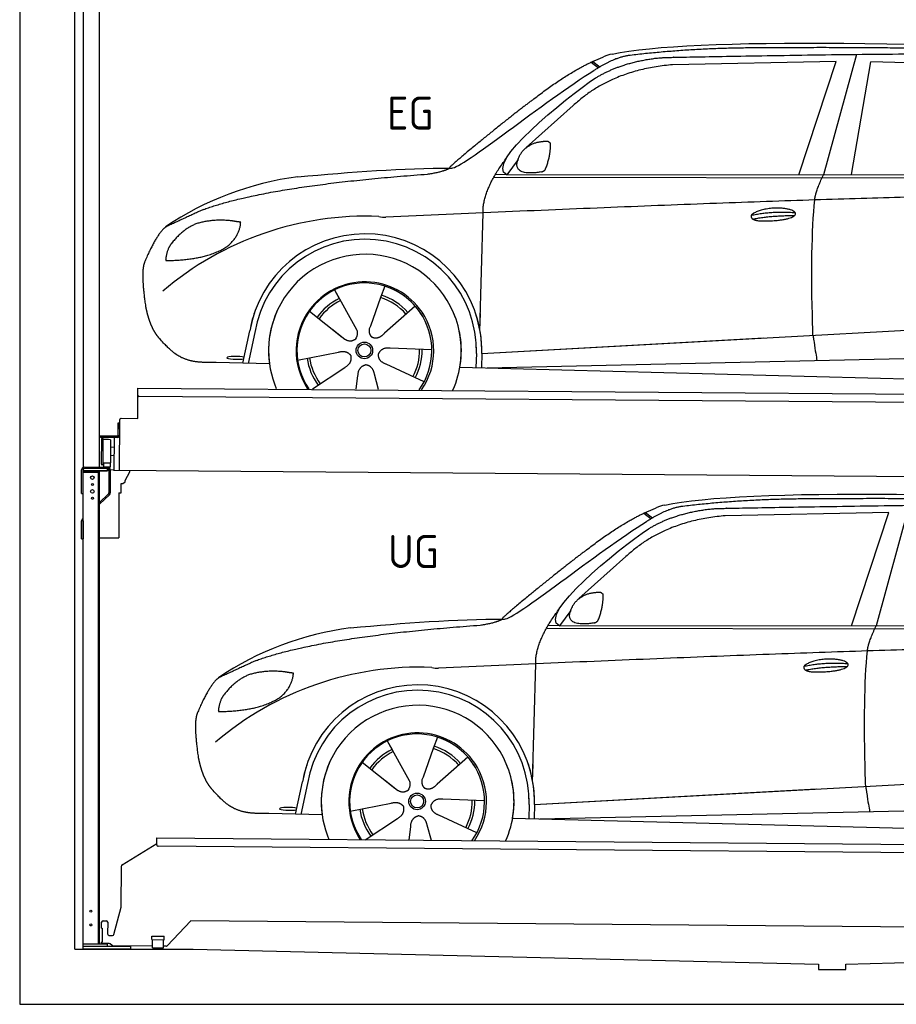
# Model space of a CAD drawing. Header units: millimetres. Extents: x -411 to 6777, y 0 to 6327.
# Tile 1 of 6: x 0 to 3183, y 0 to 3575. Entities that reach past the tile are written whole.
import ezdxf

# ---------------------------------------------------------------- set-up
doc = ezdxf.new("R2010")
doc.units = ezdxf.units.MM
for name, color, linetype, lineweight in [('car', 10, 'Continuous', 25), ('Logo', 7, 'Continuous', 25), ('Plattform', 7, 'Continuous', 25), ('Sichtbare Kanten(DIN)', 7, 'Continuous', 25), ('Ständer hinten', 7, 'Continuous', 25)]:
    doc.layers.add(name, color=color, linetype=linetype, lineweight=lineweight)
doc.styles.get("Standard").update_dxf_attribs({"font": 'ISOCP.SHX'})

# ---------------------------------------------------------------- blocks, each defined once
blk = doc.blocks.new('UG Plattfrom Gl550')
for p, q in [((67.4, 76.5), (69.7, 76.5)), ((69.7, 76.5), (69.3, 25.5)), ((69.3, 25.5), (67, 25.5))]:
    blk.add_line(p, q)
at = {"layer": 'Sichtbare Kanten(DIN)'}
for p, q in [((268, 378.8), (268.2, 397.8)), ((268.2, 397.8), (268.3, 403.8)), ((268.3, 403.8), (5205.1, 360.7)), ((141.8, 306.3), (268.1, 383.5)), ((5199.8, 330.7), (273, 373.7)), ((138.7, 152.3), (139.4, 302.1)), ((112.2, 53.9), (138.7, 152.3)), ((67.4, 76.5), (67.6, 98.5)), ((72.6, 103.5), (84.6, 103.4)), ((89.6, 98.3), (89.2, 55.3)), ((391.4, 102.7), (305.3, 12)), ((5117, 61.5), (391.4, 102.7)), ((94.2, 50.3), (107.3, 50.2)), ((249.5, 34.9), (249.7, 47.9)), ((249.7, 47.9), (294.7, 47.5)), ((294.5, 34.5), (294.7, 47.5)), ((66.9, 20.5), (67, 25.5)), ((95.2, 20.3), (66.9, 20.5)), ((105.5, 13.3), (98.3, 19.2)), ((251.8, 10.9), (108.6, 12.2)), ((249.5, 34.9), (294.5, 34.5)), ((251.8, 4.9), (252, 34.9)), ((251.8, 4.9), (291.8, 4.6)), ((291.8, 4.6), (292, 34.6)), ((301.7, 10.5), (291.8, 10.6))]:
    blk.add_line(p, q, dxfattribs=at)
for centre, start, end in [((273, 378.7), 179.5, 269.5), ((144.4, 302.1), 121.4261, 179.5), ((72.6, 98.5), 89.5, 179.5), ((84.6, 98.4), 359.5, 89.5), ((94.2, 55.3), 179.5, 269.5), ((107.4, 55.2), 269.5, 344.9258), ((95.1, 15.3), 50.8402, 89.5), ((108.6, 17.2), 230.8402, 269.5), ((301.7, 15.5), 269.5, 316.4902)]:
    blk.add_arc(centre, 5, start, end, dxfattribs=at)
blk = doc.blocks.new('Palette EG Gl550')
at = {"layer": 'Plattform'}
for p, q in [((428.6, 2127), (429.5, 2237)), ((429.5, 2237), (5467.3, 2198)), ((5462.1, 2168), (434.2, 2207)), ((356.5, 2110.3), (356.1, 2064.3)), ((363.5, 2110.2), (356.5, 2110.3)), ((358.1, 2063.3), (358.5, 2110.3)), ((362.6, 1937.5), (363.6, 2122.5)), ((368.6, 2127.5), (428.6, 2127)), ((354.1, 2062.3), (292.8, 2062.8)), ((293.1, 2062.8), (293.1, 2057.8)), ((293.1, 2060.8), (355.1, 2060.3)), ((355.1, 2057.3), (293.1, 2057.8)), ((297.3, 1960.5), (298, 2054.5)), ((302, 2054.5), (301.3, 1960.5)), ((330, 2049.4), (329.3, 1965.2)), ((342.6, 2057.4), (341.7, 1937.7)), ((355.1, 2057.3), (355.1, 2060.3)), ((363.1, 2063.2), (358.1, 2063.3)), ((358.2, 2063.3), (363.1, 2063.2)), ((342.3, 2021.9), (329.8, 2022.3)), ((342.1, 1991.7), (329.5, 1991.8)), ((328.9, 1965), (303.9, 1965)), ((303.9, 1965), (303.9, 1950)), ((328.9, 1965), (303.9, 1965)), ((303.9, 1965), (303.9, 1950)), ((303.9, 1950), (328.9, 1950)), ((328.9, 1950), (303.9, 1950)), ((328.9, 1965), (328.9, 1950)), ((328.9, 1965), (328.9, 1950)), ((5465, 1898), (341.7, 1937.7))]:
    blk.add_line(p, q, dxfattribs=at)
for centre, radius, start, end in [((434.3, 2212), 5, 179.556, 269.556), ((368.6, 2122.5), 5, 89.556, 179.556), ((300, 2054.5), 2, 359.3444, 179.3444), ((302.4, 2050.4), 0.4, 179.3444, 271.7264), ((313.4, 1723.4), 326.8, 87.1681, 91.938), ((329.6, 2049.4), 0.4, 359.3444, 86.9565), ((354.1, 2064.3), 2.01, 269.7445, 359.3674), ((355.1, 2063.3), 3, 269.7663, 359.5554), ((355.1, 2063.3), 6, 269.556, 359.556), ((355.1, 2063.3), 6, 269.5566, 359.5553), ((299.3, 1960.5), 2, 179.3444, 359.3444), ((301.7, 1964.6), 0.4, 86.9623, 179.3444), ((302.7, 1973.3), 8.39, 263.3001, 278.0521), ((328.9, 1965.2), 0.4, 267.6536, 359.3444)]:
    blk.add_arc(centre, radius, start, end, dxfattribs=at)
blk = doc.blocks.new('Ständer hinten')
at = {"layer": 'Ständer hinten'}
for p, q in [((229.9, 4962), (229.9, 1948.6)), ((229.9, 4962), (289.9, 4962)), ((289.9, 1950), (289.9, 4962)), ((289.9, 4842), (312.9, 4842)), ((312.9, 4842), (312.9, 4440.7)), ((312.9, 4340.7), (289.9, 4341)), ((312.9, 4350.8), (312.9, 4340.7)), ((230, 1940), (230, 1937)), ((230, 1937), (318.9, 1937)), ((318.9, 1945), (235, 1945)), ((318.9, 1945), (318.9, 1937))]:
    blk.add_line(p, q, dxfattribs=at)
blk = doc.blocks.new('Ständer_hinten_GT175')
at = {"layer": 'Ständer hinten'}
for p, q in [((225, 1854), (225, 1940)), ((230, 200), (230, 1940)), ((319, 1937), (230, 1937)), ((230, 1932), (290, 1932)), ((235, 1950), (319, 1950)), ((319, 1945), (235, 1945)), ((285, 1932), (285, 218)), ((290, 218), (290, 1937)), ((319, 1937), (319, 1945)), ((324, 1940), (324, 1857.2)), ((329, 1940), (328.9, 1857.1)), ((341.8, 1939.5), (329, 1940.6)), ((341.8, 1937.7), (341.8, 1939.5)), ((399.8, 1937.2), (341.8, 1937.7)), ((383, 1901.9), (399.7, 1932.7)), ((399.7, 1932.7), (399.8, 1937.2)), ((374, 1890.5), (382.9, 1897.4)), ((382.9, 1897.4), (383, 1897.8)), ((383, 1897.8), (383, 1901.9)), ((369, 1857), (369, 1890.5)), ((369, 1890.5), (374, 1890.5)), ((225, 1854), (230, 1854)), ((290, 1822.1), (322.5, 1853.6)), ((325.9, 1850), (290, 1815.2)), ((360, 1856.3), (369, 1857)), ((360, 1856.3), (360, 1694)), ((230, 1754.9), (225, 1754.9)), ((225, 1690), (225, 1754.9)), ((228.1, 1762.1), (230, 1764)), ((230, 1754.9), (230, 1690)), ((225, 1690), (230, 1690)), ((290, 1694), (360, 1694)), ((319, 218), (230, 218)), ((319, 210), (319, 218)), ((404, 210), (230, 210)), ((404, 200), (230, 200)), ((404, 200), (404, 210))]:
    blk.add_line(p, q, dxfattribs=at)
for centre, radius in [((264, 1912), 6.5), ((264, 1862), 6.5), ((264, 1887), 3.7), ((264, 1837), 3.7), ((258.6, 338), 3.7), ((258.6, 288), 3.7)]:
    blk.add_circle(centre, radius, dxfattribs=at)
for centre, radius, start, end in [((235, 1940), 10, 90, 180), ((235, 1940), 5, 90, 180), ((319, 1940), 10, 0.0086, 89.9915), ((319, 1940), 5, 0, 90), ((319, 1857.2), 5, 314.0428, 0), ((318.9, 1857.1), 10, 314.1186, 0), ((235, 1754.9), 10, 134.1186, 180)]:
    blk.add_arc(centre, radius, start, end, dxfattribs=at)
blk = doc.blocks.new('Car_EG')
at = {"layer": 'car'}
for p, q in [((3037.9, 3448.8), (2918.5, 3011.9)), ((2075.4, 3420.6), (2101.4, 3400.1)), ((2081.3, 3423.3), (2106.7, 3403.2)), ((2964.5, 3423), (2370.7, 3411.1)), ((2828.5, 3011.9), (2964.5, 3423)), ((3020.2, 3012), (3091, 3421.1)), ((3792.6, 3404.8), (3091, 3421.1)), ((2009.8, 3262.5), (1839, 3110.1)), ((1809.4, 3067), (1768.3, 3011.3)), ((1768.3, 3011.3), (1727, 3012.4)), ((1768.3, 3011.3), (4420.2, 3012.7)), ((1721.3, 3002.4), (4364.6, 2999.2)), ((1671.2, 2447.6), (1682.3, 2873.1)), ((1143.3, 2593.6), (1160.5, 2562.6)), ((1143.5, 2593.6), (1222.8, 2449.9)), ((1325.6, 2607.3), (1310.5, 2565.6)), ((1310.5, 2565.6), (1273.2, 2462.5)), ((1052.3, 2516.4), (1171, 2422.3)), ((1435.9, 2535.1), (1325, 2437)), ((1671.2, 2447.6), (1672.8, 2508.3)), ((810, 2327.3), (835.6, 2444.9)), ((854.1, 2439.5), (829.5, 2326.7)), ((1133.8, 2451.8), (1180.1, 2415.1)), ((1273.2, 2462.5), (1269.4, 2452.2)), ((1677.7, 2363), (3547.7, 2465.1)), ((1677.7, 2363), (2701.8, 2419)), ((1009, 2338.8), (1157.7, 2367.7)), ((1496.5, 2375.5), (1345.2, 2381.8)), ((1658.1, 2362.4), (1656.8, 2312)), ((1677.7, 2363), (1676.5, 2311.5)), ((907, 2324.7), (712.8, 2329.9)), ((1468.3, 2259.5), (1331, 2323.5)), ((1697, 2310.9), (3582.9, 2352.3)), ((1063.5, 2234.5), (1180.5, 2312.2)), ((1598.6, 2313.5), (3647.1, 2260.1)), ((1222.2, 2233.1), (1228.3, 2282.6)), ((1303.4, 2232.4), (1288.2, 2287.1))]:
    blk.add_line(p, q, dxfattribs=at)
for radius in [30.1, 23.6]:
    blk.add_circle((1251.5, 2373.8), radius, dxfattribs=at)
for centre, radius, start, end in [((2188.5, 3279.2), 174.5, 102.3489, 113.0153), ((1156.1, 1891.5), 1122.3, 97.5147, 123.9129), ((1259.2, 1720.1), 1141.2, 87.724, 130.3913), ((1332, 2974.5), 117.4, 256.4608, 268.6636), ((1253.6, 2372.9), 424.2, 10.1481, 170.2223), ((1253.4, 2372.7), 404.8, 358.5419, 170.499), ((1253.6, 2372.9), 350, 350.2258, 187.9239), ((1251.5, 2373.8), 245, 51.7123, 188.2101), ((1253.6, 2372.9), 250, 34.003, 143.5989), ((1251.5, 2373.8), 209.6, 41.1302, 72.8747), ((1251.5, 2373.8), 245, 30.221, 72.4019), ((1251.5, 2373.8), 209.6, 115.7372, 144.8747), ((1251.5, 2373.8), 200.6, 115.5705, 145.0215), ((1251.5, 2373.8), 200.6, 41.1155, 72.9111), ((1253.6, 2372.9), 424.2, 158.9384, 170.2223), ((1253.6, 2372.9), 350, 154.4856, 203.0931), ((1253.6, 2372.9), 350, 154.4856, 157.347), ((1253.6, 2372.9), 250, 143.5989, 213.5789), ((1251.5, 2373.8), 245, 144.4019, 214.6129), ((1253.6, 2372.9), 250, 143.5989, 147.9713), ((1251.5, 2373.8), 245, 143.0042, 147.4925), ((1251.5, 2373.8), 200.6, 41.1155, 44.3784), ((1251.5, 2373.8), 245, 324.3871, 34.5977), ((1253.6, 2372.9), 250, 325.4211, 34.003), ((1253.6, 2372.9), 250, 29.7422, 34.003), ((1253.6, 2372.9), 350, 350.2258, 23.1163), ((1253.6, 2372.9), 424.2, 358.6661, 18.6635), ((1253.6, 2372.9), 350, 335.9069, 11.3993), ((1253.6, 2372.9), 404.6, 358.5068, 9.6777), ((1253.6, 2372.9), 424.2, 358.6661, 9.1695), ((1251.5, 2373.8), 200.6, 331.5904, 1.0215), ((1251.5, 2373.8), 209.6, 331.7372, 0.8747), ((1251.5, 2373.8), 209.6, 187.7372, 216.8747), ((1251.5, 2373.8), 200.6, 187.5904, 217.0215)]:
    blk.add_arc(centre, radius, start, end, dxfattribs=at)
blk.add_ellipse((785.5, 2346.9), major_axis=(33.6, -0.3), ratio=0.157274, start_param=0.513473, end_param=5.704241, dxfattribs=at)
for points, degree in [([(2151.2, 3449.7), (2438.8, 3511.3), (3323.8, 3498), (4495.8, 3434.7)], 3), ([(2681.9, 3472.1), (2439, 3472), (2209.6, 3444.1)], 2), ([(3646, 3457.4), (3297.8, 3476.8), (2681.9, 3472.1)], 2), ([(1866.9, 3286.8), (2008, 3397.1), (2120.2, 3439.8)], 2), ([(2209.6, 3444.1), (2153.4, 3435.1), (2085, 3389.8)], 2), ([(2091.3, 3363.1), (2185.1, 3420.8), (2320.7, 3436)], 2), ([(2370.7, 3411.1), (2146.6, 3391.8), (2009.8, 3262.5)], 2), ([(1568.6, 3035.8), (1604.3, 3032), (1906.5, 3280.9), (2085, 3389.8)], 3), ([(1768.3, 3011.3), (1685.3, 3051.4), (1979.2, 3287.7), (2091.3, 3363.1)], 3), ([(1866.9, 3286.8), (1785.8, 3226.3), (1683.4, 3142.9), (1554.1, 3037.7), (1560, 3035.7)], 4), ([(1817.6, 3084.6), (1834.1, 3114.9), (1876.9, 3129)], 2), ([(1876.9, 3129), (1905.6, 3134.7), (1918.5, 3133.5)], 2), ([(1908.1, 3029.4), (1929.6, 3082.4), (1927, 3127.3)], 2), ([(1918.5, 3133.5), (1924.5, 3127.4), (1927, 3127.3)], 2), ([(1894.6, 3021.7), (1772.4, 3003), (1817.6, 3084.6)], 2), ([(1682.3, 2873.1), (1679.9, 2956.7), (1768.8, 3074)], 2), ([(667.1, 2885.4), (903.7, 2972), (1480.7, 3013.9)], 2), ([(1009.4, 3004.2), (1205.7, 3022.1), (1390.9, 3035.2), (1568.6, 3035.8)], 3), ([(1480.7, 3013.9), (1533.9, 3021.8), (1559.7, 3034.7)], 2), ([(1894.6, 3021.7), (1900.7, 3023.5), (1908.1, 3029.4)], 2), ([(2886.6, 2920), (2889.7, 2951), (2918.5, 3011.9)], 2), ([(4638.8, 2941), (3762.4, 2969.4), (1329.3, 2857.2)], 2), ([(667.1, 2885.4), (532.9, 2823.5)], 1), ([(2656.5, 2864.7), (2732, 2880.9), (2815.5, 2874.4)], 2), ([(2661.4, 2850.8), (2735.6, 2864.7), (2813.5, 2863.3)], 2), ([(643.1, 2834.4), (590.8, 2813.7), (552.7, 2763.7)], 2), ([(770, 2844.2), (702.5, 2851.9), (643.1, 2834.4)], 2), ([(752.9, 2750.7), (798.9, 2787.7), (802.6, 2839.5)], 2), ([(802.6, 2839.5), (784.9, 2841.6), (770, 2844.2)], 2), ([(532.9, 2823.5), (498.2, 2800.8), (453.2, 2693.7)], 2), ([(552.7, 2763.7), (534.5, 2743.9), (529.7, 2702.6)], 2), ([(531, 2700.3), (675.7, 2700.9), (752.9, 2750.7)], 2), ([(453.2, 2693.7), (446.7, 2677.8), (444.7, 2649.3), (445.7, 2616.9), (456.9, 2533.7)], 4), ([(529.7, 2702.6), (533.1, 2702.5), (531, 2700.3)], 2), ([(1171, 2422.3), (1194.3, 2400.4), (1217.6, 2413.8)], 2), ([(1157.7, 2367.7), (1188.4, 2376.4), (1203, 2353.9)], 2), ([(1331, 2323.5), (1301, 2334.5), (1302.5, 2361.3)], 2), ([(1345.2, 2381.8), (1313.5, 2385.8), (1302.5, 2361.3)], 2), ([(1180.5, 2312.2), (1208.5, 2327.6), (1203, 2353.9)], 2), ([(1228.3, 2282.6), (1229.5, 2314.6), (1255.5, 2321.5)], 2), ([(1288.2, 2287.1), (1282.2, 2318.5), (1255.5, 2321.5)], 2)]:
    blk.add_open_spline(points, degree=degree, dxfattribs=at)
for points, degree, knots in [([(2320.7, 3436), (2347.3, 3438), (2486.7, 3439.9), (3508.2, 3460), (4128.4, 3453.6), (4583.8, 3281), (4560.1, 3107.3)], 4, [0.0821318, 0.0821318, 0.0821318, 0.0821318, 0.0821318, 0.258851, 0.508851, 1, 1, 1, 1, 1]), ([(2880.4, 2428.7), (2879.9, 2442.3), (2879.5, 2455.6), (2879.1, 2468.8), (2873.5, 2658.7), (2876, 2809.1), (2886.6, 2920)], 3, [0, 0, 0, 0, 0.064923, 0.064923, 0.064923, 1, 1, 1, 1]), ([(2656.5, 2864.7), (2660.7, 2869.8), (2681.9, 2885.9), (2764.7, 2905.3), (2879.8, 2868.1), (2770.8, 2840.5), (2686, 2841.9), (2651.7, 2845.8), (2656.5, 2864.7)], 5, [0, 0, 0, 0, 0, 0, 0.300106, 0.500106, 0.700106, 1, 1, 1, 1, 1, 1]), ([(456.9, 2533.7), (457.7, 2529.5), (458.6, 2525.3), (459.5, 2521.1), (460.5, 2517.1), (464, 2502.3), (468, 2488.6), (472.4, 2476.1), (477.3, 2464.8)], 4, [0.4914944, 0.4914944, 0.4914944, 0.4914944, 0.4914944, 0.5422469, 0.5422469, 0.5422469, 0.5422469, 0.728655, 0.728655, 0.728655, 0.728655, 0.728655]), ([(476.9, 2465.5), (478.3, 2462.3), (479.7, 2459.2), (481.1, 2456.2), (482.6, 2453.3), (488.2, 2442.2), (494.2, 2432.8), (500.4, 2424.9), (506.9, 2417.4)], 4, [0.7288005, 0.7288005, 0.7288005, 0.7288005, 0.7288005, 0.7843928, 0.7843928, 0.7843928, 0.7843928, 1, 1, 1, 1, 1]), ([(1222.8, 2449.9), (1224.5, 2445.8), (1225.5, 2441.8), (1225.8, 2437.9), (1226.4, 2429.3), (1223.7, 2421.3), (1217.6, 2413.8)], 3, [0.2167758, 0.2167758, 0.2167758, 0.2167758, 0.4600873, 0.4600873, 0.4600873, 1, 1, 1, 1]), ([(1269.4, 2452.2), (1268.8, 2449), (1268.5, 2446), (1268.6, 2443.1), (1269, 2440.3), (1269.7, 2434.5), (1271.7, 2429.2), (1275.3, 2424.6), (1280.2, 2421.6)], 4, [0.3191838, 0.3191838, 0.3191838, 0.3191838, 0.3191838, 0.5438253, 0.5438253, 0.5438253, 0.5438253, 1, 1, 1, 1, 1]), ([(1325, 2437), (1325, 2437), (1325, 2437), (1325, 2437), (1325, 2437), (1315.9, 2427.3), (1305.2, 2417.4), (1290.9, 2415), (1280.2, 2421.6)], 4, [-0.000003, -0.000003, -0.000003, -0.000003, -0.000003, 0, 0, 0, 0, 1, 1, 1, 1, 1]), ([(712.8, 2329.9), (688.1, 2330.6), (632.5, 2327), (596.4, 2340.9), (552.8, 2366), (506.9, 2417.4)], 4, [0, 0, 0, 0, 0, 0.597866, 1, 1, 1, 1, 1]), ([(2880.4, 2428.7), (2881, 2424), (2881.7, 2419.5), (2882.4, 2415.2), (2883, 2411.2), (2883.5, 2407.3), (2884.1, 2403.5), (2888.6, 2373.3), (2892.2, 2351.2), (2894.7, 2337.2)], 3, [-0.000011, -0.000011, -0.000011, -0.000011, 0.107576, 0.107576, 0.107576, 0.206414, 0.206414, 0.206414, 1, 1, 1, 1])]:
    blk.add_open_spline(points, degree=degree, knots=knots, dxfattribs=at)
blk = doc.blocks.new('Car_147')
at = {"layer": 'car'}
for p, q in [((3229.2, 1811.5), (3109.9, 1374.6)), ((2266.8, 1783.3), (2292.7, 1762.8)), ((2272.6, 1786), (2298, 1765.9)), ((3155.8, 1785.7), (2562, 1773.8)), ((3019.9, 1374.6), (3155.8, 1785.7)), ((2201.2, 1625.2), (2030.4, 1472.8)), ((2000.7, 1429.7), (1959.6, 1374)), ((1912.6, 1365.1), (4556, 1361.9)), ((1959.6, 1374), (1918.4, 1375.1)), ((1959.6, 1374), (4611.6, 1375.4)), ((1862.5, 810.3), (1873.6, 1235.8)), ((1517, 970), (1501.9, 928.3)), ((1334.7, 956.3), (1351.9, 925.3)), ((1334.8, 956.3), (1414.2, 812.6)), ((1501.9, 928.3), (1464.5, 825.2)), ((1627.3, 897.8), (1516.3, 799.7)), ((1243.7, 879.1), (1362.3, 785)), ((1862.5, 810.3), (1864.1, 871)), ((1464.5, 825.2), (1460.7, 814.9)), ((1869, 725.7), (3739, 827.8)), ((1001.4, 690), (1027, 807.6)), ((1045.5, 802.2), (1020.9, 689.4)), ((1325.2, 814.5), (1371.4, 777.8)), ((1869, 725.7), (2893.1, 781.7)), ((1200.4, 701.5), (1349, 730.4)), ((1687.9, 738.2), (1536.6, 744.5)), ((1849.4, 725.1), (1848.1, 674.7)), ((1869, 725.7), (1867.8, 674.2)), ((1888.4, 673.6), (3774.2, 715)), ((1098.3, 687.4), (904.1, 692.6)), ((1659.6, 622.2), (1522.4, 686.2)), ((1254.9, 597.2), (1371.8, 674.9)), ((1413.6, 595.8), (1419.7, 645.3)), ((1494.8, 595.1), (1479.5, 649.8)), ((1789.9, 676.2), (3838.5, 622.8))]:
    blk.add_line(p, q, dxfattribs=at)
for radius in [30.1, 23.6]:
    blk.add_circle((1442.9, 736.5), radius, dxfattribs=at)
for centre, radius, start, end in [((2379.8, 1641.9), 174.5, 102.3489, 113.0153), ((1347.5, 254.1), 1122.3, 97.5147, 123.9129), ((1450.6, 82.8), 1141.2, 87.724, 130.3913), ((1523.4, 1337.2), 117.4, 256.4608, 268.6636), ((1445, 735.6), 424.2, 10.1481, 170.2223), ((1444.7, 735.4), 404.8, 358.5419, 170.499), ((1445, 735.6), 350, 350.2258, 187.9239), ((1442.9, 736.5), 245, 51.7123, 188.2101), ((1445, 735.6), 250, 34.003, 143.5989), ((1442.9, 736.5), 245, 30.221, 72.4019), ((1442.9, 736.5), 209.6, 41.1302, 72.8747), ((1442.9, 736.5), 209.6, 115.7372, 144.8747), ((1442.9, 736.5), 200.6, 115.5705, 145.0215), ((1442.9, 736.5), 200.6, 41.1155, 72.9111), ((1445, 735.6), 424.2, 158.9384, 170.2223), ((1445, 735.6), 350, 154.4856, 203.0931), ((1445, 735.6), 350, 154.4856, 157.347), ((1445, 735.6), 250, 143.5989, 213.5789), ((1442.9, 736.5), 245, 144.4019, 214.6129), ((1445, 735.6), 250, 143.5989, 147.9713), ((1442.9, 736.5), 245, 143.0042, 147.4925), ((1442.9, 736.5), 200.6, 41.1155, 44.3784), ((1442.9, 736.5), 245, 324.3871, 34.5977), ((1445, 735.6), 250, 325.4211, 34.003), ((1445, 735.6), 250, 29.7422, 34.003), ((1445, 735.6), 350, 350.2258, 23.1163), ((1445, 735.6), 424.2, 358.6661, 18.6635), ((1445, 735.6), 350, 335.9069, 11.3993), ((1445, 735.6), 404.6, 358.5068, 9.6777), ((1445, 735.6), 424.2, 358.6661, 9.1695), ((1442.9, 736.5), 200.6, 331.5904, 1.0215), ((1442.9, 736.5), 209.6, 331.7372, 0.8747), ((1442.9, 736.5), 209.6, 187.7372, 216.8747), ((1442.9, 736.5), 200.6, 187.5904, 217.0215)]:
    blk.add_arc(centre, radius, start, end, dxfattribs=at)
blk.add_ellipse((976.9, 709.6), major_axis=(33.6, -0.3), ratio=0.157274, start_param=0.513473, end_param=5.704241, dxfattribs=at)
for points, degree in [([(2342.5, 1812.4), (2630.1, 1874), (3515.1, 1860.7), (4687.1, 1797.4)], 3), ([(2873.2, 1834.8), (2630.4, 1834.7), (2401, 1806.8)], 2), ([(3837.4, 1820.1), (3489.2, 1839.5), (2873.2, 1834.8)], 2), ([(2058.2, 1649.5), (2199.3, 1759.8), (2311.6, 1802.5)], 2), ([(2401, 1806.8), (2344.7, 1797.8), (2276.3, 1752.5)], 2), ([(2282.7, 1725.8), (2376.5, 1783.5), (2512.1, 1798.7)], 2), ([(1760, 1398.5), (1795.6, 1394.7), (2097.9, 1643.6), (2276.3, 1752.5)], 3), ([(2562, 1773.8), (2337.9, 1754.5), (2201.2, 1625.2)], 2), ([(1959.6, 1374), (1876.6, 1414.1), (2170.6, 1650.4), (2282.7, 1725.8)], 3), ([(2058.2, 1649.5), (1977.1, 1589), (1874.8, 1505.6), (1745.4, 1400.4), (1751.4, 1398.4)], 4), ([(2009, 1447.3), (2025.5, 1477.6), (2068.2, 1491.7)], 2), ([(2068.2, 1491.7), (2096.9, 1497.4), (2109.8, 1496.2)], 2), ([(2099.5, 1392.1), (2120.9, 1445.1), (2118.3, 1490)], 2), ([(2109.8, 1496.2), (2115.9, 1490.1), (2118.3, 1490)], 2), ([(1873.6, 1235.8), (1871.3, 1319.4), (1960.2, 1436.7)], 2), ([(2086, 1384.4), (1963.8, 1365.7), (2009, 1447.3)], 2), ([(1200.7, 1366.9), (1397, 1384.8), (1582.2, 1397.9), (1760, 1398.5)], 3), ([(1672.1, 1376.6), (1725.2, 1384.5), (1751.1, 1397.4)], 2), ([(858.5, 1248.1), (1095.1, 1334.7), (1672.1, 1376.6)], 2), ([(2086, 1384.4), (2092, 1386.2), (2099.5, 1392.1)], 2), ([(3077.9, 1282.7), (3081.1, 1313.7), (3109.9, 1374.6)], 2), ([(4830.2, 1303.7), (3953.8, 1332.1), (1520.6, 1219.9)], 2), ([(858.5, 1248.1), (724.2, 1186.2)], 1), ([(2847.8, 1227.4), (2923.4, 1243.6), (3006.8, 1237.1)], 2), ([(2852.8, 1213.5), (2926.9, 1227.4), (3004.8, 1226)], 2), ([(724.2, 1186.2), (689.6, 1163.5), (644.6, 1056.4)], 2), ([(834.4, 1197.1), (782.1, 1176.4), (744.1, 1126.4)], 2), ([(961.4, 1206.9), (893.8, 1214.6), (834.4, 1197.1)], 2), ([(944.2, 1113.4), (990.3, 1150.4), (994, 1202.2)], 2), ([(994, 1202.2), (976.3, 1204.3), (961.4, 1206.9)], 2), ([(744.1, 1126.4), (725.8, 1106.6), (721.1, 1065.3)], 2), ([(722.4, 1063), (867.1, 1063.6), (944.2, 1113.4)], 2), ([(644.6, 1056.4), (638.1, 1040.5), (636, 1012), (637.1, 979.6), (648.2, 896.4)], 4), ([(721.1, 1065.3), (724.5, 1065.2), (722.4, 1063)], 2), ([(1362.3, 785), (1385.6, 763.1), (1409, 776.5)], 2), ([(1349, 730.4), (1379.8, 739.1), (1394.4, 716.6)], 2), ([(1371.8, 674.9), (1399.8, 690.3), (1394.4, 716.6)], 2), ([(1522.4, 686.2), (1492.4, 697.2), (1493.9, 724)], 2), ([(1536.6, 744.5), (1504.9, 748.5), (1493.9, 724)], 2), ([(1419.7, 645.3), (1420.9, 677.3), (1446.8, 684.2)], 2), ([(1479.5, 649.8), (1473.5, 681.2), (1446.8, 684.2)], 2)]:
    blk.add_open_spline(points, degree=degree, dxfattribs=at)
for points, degree, knots in [([(2512.1, 1798.7), (2538.6, 1800.7), (2678.1, 1802.6), (3699.5, 1822.7), (4319.8, 1816.3), (4775.2, 1643.7), (4751.5, 1470)], 4, [0.0821318, 0.0821318, 0.0821318, 0.0821318, 0.0821318, 0.258851, 0.508851, 1, 1, 1, 1, 1]), ([(2847.8, 1227.4), (2852.1, 1232.5), (2873.2, 1248.6), (2956.1, 1268), (3071.1, 1230.8), (2962.2, 1203.2), (2877.4, 1204.6), (2843.1, 1208.5), (2847.8, 1227.4)], 5, [0, 0, 0, 0, 0, 0, 0.300106, 0.500106, 0.700106, 1, 1, 1, 1, 1, 1]), ([(3071.7, 791.4), (3071.2, 805), (3070.8, 818.3), (3070.4, 831.5), (3064.8, 1021.4), (3067.3, 1171.8), (3077.9, 1282.7)], 3, [0, 0, 0, 0, 0.064923, 0.064923, 0.064923, 1, 1, 1, 1]), ([(648.2, 896.4), (649.1, 892.2), (650, 888), (650.9, 883.8), (651.9, 879.8), (655.4, 865), (659.4, 851.3), (663.8, 838.8), (668.6, 827.5)], 4, [0.4914944, 0.4914944, 0.4914944, 0.4914944, 0.4914944, 0.5422469, 0.5422469, 0.5422469, 0.5422469, 0.728655, 0.728655, 0.728655, 0.728655, 0.728655]), ([(668.3, 828.2), (669.7, 825), (671.1, 821.9), (672.5, 818.9), (673.9, 816), (679.6, 804.9), (685.5, 795.5), (691.8, 787.6), (698.3, 780.1)], 4, [0.7288005, 0.7288005, 0.7288005, 0.7288005, 0.7288005, 0.7843928, 0.7843928, 0.7843928, 0.7843928, 1, 1, 1, 1, 1]), ([(1414.2, 812.6), (1415.9, 808.5), (1416.8, 804.5), (1417.1, 800.6), (1417.8, 792), (1415.1, 784), (1409, 776.5)], 3, [0.2167758, 0.2167758, 0.2167758, 0.2167758, 0.4600873, 0.4600873, 0.4600873, 1, 1, 1, 1]), ([(1460.7, 814.9), (1460.2, 811.7), (1459.9, 808.7), (1460, 805.8), (1460.3, 803), (1461.1, 797.2), (1463.1, 791.9), (1466.6, 787.3), (1471.5, 784.3)], 4, [0.3191838, 0.3191838, 0.3191838, 0.3191838, 0.3191838, 0.5438253, 0.5438253, 0.5438253, 0.5438253, 1, 1, 1, 1, 1]), ([(1516.3, 799.7), (1516.3, 799.7), (1516.3, 799.7), (1516.3, 799.7), (1516.3, 799.7), (1507.2, 790), (1496.6, 780.1), (1482.3, 777.7), (1471.5, 784.3)], 4, [-0.000003, -0.000003, -0.000003, -0.000003, -0.000003, 0, 0, 0, 0, 1, 1, 1, 1, 1]), ([(3071.7, 791.4), (3072.4, 786.7), (3073.1, 782.2), (3073.7, 777.9), (3074.3, 773.9), (3074.9, 770), (3075.5, 766.2), (3080, 736), (3083.5, 713.9), (3086, 699.9)], 3, [-0.000011, -0.000011, -0.000011, -0.000011, 0.107576, 0.107576, 0.107576, 0.206414, 0.206414, 0.206414, 1, 1, 1, 1]), ([(904.1, 692.6), (879.5, 693.3), (823.8, 689.7), (787.8, 703.6), (744.1, 728.7), (698.3, 780.1)], 4, [0, 0, 0, 0, 0, 0.597866, 1, 1, 1, 1, 1])]:
    blk.add_open_spline(points, degree=degree, knots=knots, dxfattribs=at)
blk = doc.blocks.new('Gebäude_360_GT175')
for p, q in [((0, 5750), (0, 0)), ((200, 200), (200, 5550)), ((200, 200), (630.1, 200)), ((630.1, 200), (2900, 146.1)), ((3000, 146.1), (5231.6, 200)), ((2900, 146.1), (2900, 126.1)), ((3000, 126.1), (3000, 146.1)), ((2900, 126.1), (3000, 126.1)), ((0, 0), (5900, 0))]:
    blk.add_line(p, q)

msp = doc.modelspace()

# ---------------------------------------------------------------- block references
for name, p in [('Gebäude_360_GT175', (0, 0)), ('Car_EG', (0, 0)), ('Palette EG Gl550', (0, 0)), ('Ständer_hinten_GT175', (0, 0)), ('Car_147', (0, 0)), ('UG Plattfrom Gl550', (230.01, 200))]:
    msp.add_blockref(name, p)
at = {"layer": 'Ständer hinten'}
msp.add_blockref('Ständer hinten', (0, 0), dxfattribs=at)

# ---------------------------------------------------------------- texts
msp.add_text('UG', height=120).set_placement((1337.66, 1583.58))
at = {"layer": 'Logo'}
msp.add_text('EG', height=120, dxfattribs=at).set_placement((1334, 3175.32))

doc.saveas('drawing.dxf')
